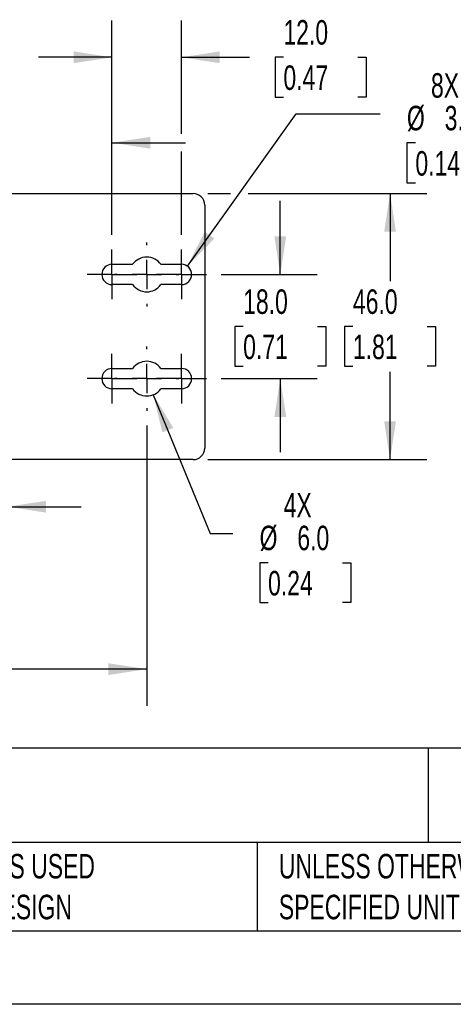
# Model space of a CAD drawing. Header units: millimetres. Extents: x 0 to 559, y 0 to 432.
# Tile 5 of 12: x 241 to 316, y 0 to 170. Entities that reach past the tile are written whole.
import ezdxf

# ---------------------------------------------------------------- set-up
doc = ezdxf.new("R2010")
doc.units = ezdxf.units.MM
doc.header["$LTSCALE"] = 2
doc.linetypes.add('CENTERX2', pattern=[20.32, 12.7, -2.54, 2.54, -2.54])
doc.layers.add('CENTER', color=40, linetype='CENTERX2')
doc.layers.add('DIMENSIONS', color=140, linetype='Continuous', lineweight=25)
doc.layers.add('TEXT', color=140, linetype='Continuous', lineweight=25)
doc.styles.add('SLDTEXTSTYLE0', font='TXT', dxfattribs={"width": 0.7})
doc.dimstyles.new('SLDDIMSTYLE0', dxfattribs={"dimtxt": 4.316016, "dimasz": 6.604, "dimexe": 0, "dimexo": 0.0625, "dimgap": 1.079004, "dimtad": 0, "dimtih": 1, "dimtoh": 1, "dimdec": 1, "dimrnd": 1e-09, "dimzin": 4, "dimdsep": 46, "dimtxsty": 'SLDTEXTSTYLE0', "dimsah": 1, "dimcen": 0.09, "dimadec": 0, "dimazin": 1, "dimtfac": 1, "dimtdec": 1, "dimtmove": 0, "dimatfit": 0, "dimfxl": 0, "dimfrac": 2, "dimtolj": 1, "dimtzin": 12, "dimarcsym": 0})
doc.dimstyles.new('SLDDIMSTYLE1', dxfattribs={"dimtxt": 4.316016, "dimasz": 6.604, "dimexe": 0, "dimexo": 0.0625, "dimgap": 1.079004, "dimtad": 0, "dimtih": 1, "dimtoh": 1, "dimdec": 1, "dimrnd": 1e-09, "dimzin": 4, "dimdsep": 46, "dimtxsty": 'SLDTEXTSTYLE0', "dimsah": 1, "dimcen": 0.09, "dimadec": 0, "dimazin": 1, "dimtfac": 1, "dimtdec": 1, "dimtofl": 0, "dimtmove": 0, "dimatfit": 3, "dimfxl": 0, "dimfrac": 2, "dimtolj": 1, "dimtzin": 12, "dimarcsym": 0})
doc.dimstyles.new('SLDDIMSTYLE3', dxfattribs={"dimtxt": 4.316016, "dimasz": 6.604, "dimexe": 0, "dimexo": 0.0625, "dimgap": 1.079004, "dimtad": 0, "dimtih": 1, "dimtoh": 1, "dimdec": 1, "dimrnd": 1e-09, "dimzin": 12, "dimdsep": 46, "dimtxsty": 'SLDTEXTSTYLE0', "dimsah": 1, "dimcen": 0.09, "dimadec": 0, "dimazin": 3, "dimtfac": 1, "dimtdec": 1, "dimtmove": 0, "dimatfit": 0, "dimfxl": 0, "dimfrac": 2, "dimtolj": 1, "dimtzin": 12, "dimarcsym": 0})
doc.dimstyles.new('SLDDIMSTYLE4', dxfattribs={"dimtxt": 4.316016, "dimasz": 6.604, "dimexe": 0, "dimexo": 0.0625, "dimgap": 1.079004, "dimtad": 0, "dimtih": 1, "dimtoh": 1, "dimdec": 1, "dimrnd": 1e-09, "dimzin": 4, "dimdsep": 46, "dimtxsty": 'SLDTEXTSTYLE0', "dimsah": 1, "dimcen": 0, "dimadec": 0, "dimazin": 1, "dimtfac": 1, "dimtdec": 1, "dimtofl": 0, "dimtmove": 0, "dimatfit": 3, "dimfxl": 0, "dimfrac": 2, "dimtolj": 1, "dimtzin": 12, "dimarcsym": 0})
doc.dimstyles.new('SLDDIMSTYLE5', dxfattribs={"dimtxt": 4.316016, "dimasz": 6.604, "dimexe": 0, "dimexo": 0.0625, "dimgap": 1.079004, "dimtad": 0, "dimtih": 1, "dimtoh": 1, "dimdec": 1, "dimrnd": 1e-09, "dimzin": 12, "dimdsep": 46, "dimtxsty": 'SLDTEXTSTYLE0', "dimsah": 1, "dimcen": 0, "dimadec": 0, "dimazin": 3, "dimtfac": 1, "dimtdec": 1, "dimtofl": 0, "dimtmove": 0, "dimatfit": 3, "dimfxl": 0, "dimfrac": 2, "dimtolj": 1, "dimtzin": 12, "dimarcsym": 0})

# ---------------------------------------------------------------- blocks, each defined once
blk = doc.blocks.new('_D_2')
at = {"layer": 'DIMENSIONS'}
for p, q in [((273.48, 140.12), (277.39, 140.12)), ((280.44, 140.12), (311.29, 140.12)), ((304.94, 140.12), (304.94, 124.94)), ((298.53, 117.12), (297.08, 117.12)), ((297.08, 117.12), (297.08, 110.26)), ((311.35, 117.12), (312.8, 117.12)), ((312.8, 117.12), (312.8, 110.26)), ((297.08, 110.26), (298.53, 110.26)), ((304.94, 94.12), (304.94, 109.29)), ((312.8, 110.26), (311.35, 110.26)), ((273.48, 94.12), (311.29, 94.12))]:
    blk.add_line(p, q, dxfattribs=at)
for points in [[(304.94, 140.12), (303.92, 133.51), (305.95, 133.51)], [(304.94, 94.12), (305.95, 100.72), (303.92, 100.72)]]:
    blk.add_solid(points, dxfattribs=at)
at = {"layer": 'DIMENSIONS', "char_height": 4.233, "attachment_point": 1, "style": 'SLDTEXTSTYLE0'}
for s, insert in [('46.0', (298.53, 123.54)), ('1.81', (298.53, 115.72))]:
    blk.add_mtext(s, dxfattribs=dict(at, insert=insert))
blk = doc.blocks.new('_D_3')
at = {"layer": 'DIMENSIONS'}
for p, q in [((285.99, 126.12), (285.99, 138.82)), ((275.77, 126.12), (292.34, 126.12)), ((279.58, 117.12), (278.13, 117.12)), ((278.13, 117.12), (278.13, 110.26)), ((292.4, 117.12), (293.85, 117.12)), ((293.85, 117.12), (293.85, 110.26)), ((278.13, 110.26), (279.58, 110.26)), ((293.85, 110.26), (292.4, 110.26)), ((275.77, 108.12), (292.34, 108.12)), ((285.99, 108.12), (285.99, 95.42))]:
    blk.add_line(p, q, dxfattribs=at)
for points in [[(285.99, 126.12), (287.01, 132.72), (284.97, 132.72)], [(285.99, 108.12), (284.97, 101.51), (287.01, 101.51)]]:
    blk.add_solid(points, dxfattribs=at)
at = {"layer": 'DIMENSIONS', "char_height": 4.233, "attachment_point": 1, "style": 'SLDTEXTSTYLE0'}
for s, insert in [('18.0', (279.58, 123.54)), ('0.71', (279.58, 115.72))]:
    blk.add_mtext(s, dxfattribs=dict(at, insert=insert))
blk = doc.blocks.new('_D_4')
at = {"layer": 'DIMENSIONS'}
for p, q in [((238.94, 141.76), (238.94, 155.23)), ((256.94, 132.95), (256.94, 155.23)), ((208.3, 148.88), (206.85, 148.88)), ((206.85, 148.88), (206.85, 142.02)), ((221.12, 148.88), (222.57, 148.88)), ((222.57, 148.88), (222.57, 142.02)), ((238.94, 148.88), (226.97, 148.88)), ((256.94, 148.88), (269.64, 148.88)), ((206.85, 142.02), (208.3, 142.02)), ((222.57, 142.02), (221.12, 142.02))]:
    blk.add_line(p, q, dxfattribs=at)
for points in [[(238.94, 148.88), (232.33, 149.89), (232.33, 147.86)], [(256.94, 148.88), (263.54, 147.86), (263.54, 149.89)]]:
    blk.add_solid(points, dxfattribs=at)
at = {"layer": 'DIMENSIONS', "char_height": 4.233, "attachment_point": 1, "style": 'SLDTEXTSTYLE0'}
for s, insert in [('18.0', (208.3, 155.3)), ('0.71', (208.3, 147.47))]:
    blk.add_mtext(s, dxfattribs=dict(at, insert=insert))
blk = doc.blocks.new('_D_6')
at = {"layer": 'DIMENSIONS'}
for p, q in [((256.94, 132.95), (256.94, 169.99)), ((268.94, 150.4), (268.94, 169.99)), ((256.94, 163.64), (244.24, 163.64)), ((268.94, 163.64), (280.68, 163.64)), ((286.53, 163.64), (285.08, 163.64)), ((285.08, 163.64), (285.08, 156.78)), ((299.35, 163.64), (300.8, 163.64)), ((300.8, 163.64), (300.8, 156.78)), ((285.08, 156.78), (286.53, 156.78)), ((300.8, 156.78), (299.35, 156.78)), ((268.94, 132.95), (268.94, 147.35))]:
    blk.add_line(p, q, dxfattribs=at)
for points in [[(256.94, 163.64), (250.33, 164.66), (250.33, 162.63)], [(268.94, 163.64), (275.54, 162.63), (275.54, 164.66)]]:
    blk.add_solid(points, dxfattribs=at)
at = {"layer": 'DIMENSIONS', "char_height": 4.233, "attachment_point": 1, "style": 'SLDTEXTSTYLE0'}
for s, insert in [('12.0', (286.53, 170.07)), ('0.47', (286.53, 162.24))]:
    blk.add_mtext(s, dxfattribs=dict(at, insert=insert))
blk = doc.blocks.new('_D_9')
at = {"layer": 'DIMENSIONS'}
for p, q in [((234.32, 99.53), (234.32, 79.64)), ((238.94, 92.58), (238.94, 79.64)), ((204.79, 85.99), (203.34, 85.99)), ((203.34, 85.99), (203.34, 79.13)), ((217.61, 85.99), (219.06, 85.99)), ((219.06, 85.99), (219.06, 79.13)), ((234.32, 85.99), (223.46, 85.99)), ((238.94, 85.99), (251.64, 85.99)), ((203.34, 79.13), (204.79, 79.13)), ((219.06, 79.13), (217.61, 79.13))]:
    blk.add_line(p, q, dxfattribs=at)
for points in [[(234.32, 85.99), (227.72, 87), (227.72, 84.97)], [(238.94, 85.99), (245.54, 84.97), (245.54, 87)]]:
    blk.add_solid(points, dxfattribs=at)
at = {"layer": 'DIMENSIONS', "char_height": 4.233, "attachment_point": 1, "style": 'SLDTEXTSTYLE0'}
for s, insert in [('4.6', (206.58, 92.41)), ('0.18', (204.79, 84.58))]:
    blk.add_mtext(s, dxfattribs=dict(at, insert=insert))
blk = doc.blocks.new('_D_11')
at = {"layer": 'DIMENSIONS'}
for p, q in [((72.94, 100.04), (72.94, 51.57)), ((262.94, 100.04), (262.94, 51.57)), ((72.94, 57.92), (155.68, 57.92)), ((161.53, 57.92), (160.08, 57.92)), ((160.08, 57.92), (160.08, 51.06)), ((174.35, 57.92), (175.8, 57.92)), ((175.8, 57.92), (175.8, 51.06)), ((262.94, 57.92), (180.2, 57.92)), ((160.08, 51.06), (161.53, 51.06)), ((175.8, 51.06), (174.35, 51.06))]:
    blk.add_line(p, q, dxfattribs=at)
for points in [[(72.94, 57.92), (79.54, 56.9), (79.54, 58.94)], [(262.94, 57.92), (256.33, 58.94), (256.33, 56.9)]]:
    blk.add_solid(points, dxfattribs=at)
at = {"layer": 'DIMENSIONS', "char_height": 4.233, "attachment_point": 1, "style": 'SLDTEXTSTYLE0'}
for s, insert in [('190.0', (159.73, 64.34)), ('7.48', (161.53, 56.52))]:
    blk.add_mtext(s, dxfattribs=dict(at, insert=insert))
blk = doc.blocks.new('_D_12')
at = {"layer": 'DIMENSIONS'}
for p, q in [((264.07, 105.34), (273.89, 81.34)), ((273.89, 81.34), (277.81, 81.34)), ((283.88, 76.29), (282.43, 76.29)), ((282.43, 76.29), (282.43, 69.43)), ((296.71, 76.29), (298.16, 76.29)), ((298.16, 76.29), (298.16, 69.43)), ((282.43, 69.43), (283.88, 69.43)), ((298.16, 69.43), (296.71, 69.43))]:
    blk.add_line(p, q, dxfattribs=at)
blk.add_solid([(264.07, 105.34), (265.63, 98.84), (267.52, 99.61)], dxfattribs=at)
at = {"layer": 'DIMENSIONS', "char_height": 4.233, "attachment_point": 1, "style": 'SLDTEXTSTYLE0'}
for s, insert in [('4X', (286.57, 88.36)), ('%%c', (282.42, 82.71)), ('6.0', (288.93, 82.71)), ('0.24', (283.88, 74.89))]:
    blk.add_mtext(s, dxfattribs=dict(at, insert=insert))
blk = doc.blocks.new('_D_13')
at = {"layer": 'DIMENSIONS'}
for p, q in [((269.95, 127.54), (288.73, 153.89)), ((288.73, 153.89), (303.24, 153.89)), ((309.31, 148.84), (307.86, 148.84)), ((307.86, 148.84), (307.86, 141.98)), ((322.14, 148.84), (323.59, 148.84)), ((323.59, 148.84), (323.59, 141.98)), ((307.86, 141.98), (309.31, 141.98)), ((323.59, 141.98), (322.14, 141.98))]:
    blk.add_line(p, q, dxfattribs=at)
blk.add_solid([(269.95, 127.54), (274.61, 132.33), (272.96, 133.51)], dxfattribs=at)
at = {"layer": 'DIMENSIONS', "char_height": 4.233, "attachment_point": 1, "style": 'SLDTEXTSTYLE0'}
for s, insert in [('8X', (312, 160.9)), ('%%c', (307.85, 155.26)), ('3.5', (314.36, 155.26)), ('0.14', (309.31, 147.43))]:
    blk.add_mtext(s, dxfattribs=dict(at, insert=insert))
blk = doc.blocks.new('SW_CENTERMARKSYMBOL_0')
at = {"layer": 'CENTER', "color": 0}
for p, q in [((0, 2.54), (0, 4.29)), ((0, 0), (0, 2.54)), ((-2.54, 0), (-4.29, 0)), ((0, 0), (-2.54, 0)), ((0, 0), (0, -2.54)), ((0, 0), (2.54, 0)), ((2.54, 0), (4.29, 0)), ((0, -2.54), (0, -4.29))]:
    blk.add_line(p, q, dxfattribs=at)
blk = doc.blocks.new('SW_CENTERMARKSYMBOL_1')
at = {"layer": 'CENTER', "color": 0}
for p, q in [((0, 5.08), (0, 5.54)), ((0, 0), (0, 2.54)), ((-5.08, 0), (-5.54, 0)), ((0, 0), (-2.54, 0)), ((0, 0), (0, -2.54)), ((0, 0), (2.54, 0)), ((5.08, 0), (5.54, 0)), ((0, -5.08), (0, -5.54))]:
    blk.add_line(p, q, dxfattribs=at)
blk = doc.blocks.new('SW_CENTERMARKSYMBOL_2')
at = {"layer": 'CENTER', "color": 0}
for p, q in [((0, 2.54), (0, 4.29)), ((0, 0), (0, 2.54)), ((-2.54, 0), (-4.29, 0)), ((0, 0), (-2.54, 0)), ((0, 0), (0, -2.54)), ((0, 0), (2.54, 0)), ((2.54, 0), (4.29, 0)), ((0, -2.54), (0, -4.29))]:
    blk.add_line(p, q, dxfattribs=at)
blk = doc.blocks.new('SW_CENTERMARKSYMBOL_3')
at = {"layer": 'CENTER', "color": 0}
for p, q in [((0, 2.54), (0, 4.29)), ((0, 0), (0, 2.54)), ((-2.54, 0), (-4.29, 0)), ((0, 0), (-2.54, 0)), ((0, 0), (0, -2.54)), ((0, 0), (2.54, 0)), ((2.54, 0), (4.29, 0)), ((0, -2.54), (0, -4.29))]:
    blk.add_line(p, q, dxfattribs=at)
blk = doc.blocks.new('SW_CENTERMARKSYMBOL_4')
at = {"layer": 'CENTER', "color": 0}
for p, q in [((0, 5.08), (0, 5.54)), ((0, 0), (0, 2.54)), ((-5.08, 0), (-5.54, 0)), ((0, 0), (-2.54, 0)), ((0, 0), (0, -2.54)), ((0, 0), (2.54, 0)), ((5.08, 0), (5.54, 0)), ((0, -5.08), (0, -5.54))]:
    blk.add_line(p, q, dxfattribs=at)
blk = doc.blocks.new('SW_CENTERMARKSYMBOL_5')
at = {"layer": 'CENTER', "color": 0}
for p, q in [((0, 2.54), (0, 4.29)), ((0, 0), (0, 2.54)), ((-2.54, 0), (-4.29, 0)), ((0, 0), (-2.54, 0)), ((0, 0), (0, -2.54)), ((0, 0), (2.54, 0)), ((2.54, 0), (4.29, 0)), ((0, -2.54), (0, -4.29))]:
    blk.add_line(p, q, dxfattribs=at)

msp = doc.modelspace()

# ---------------------------------------------------------------- linework, layer by layer
for p, q in [((238.94, 140.12), (270.94, 140.12)), ((272.94, 138.12), (272.94, 96.12)), ((256.94, 127.87), (260.5, 127.87)), ((265.38, 127.87), (268.94, 127.87)), ((260.5, 124.37), (256.94, 124.37)), ((268.94, 124.37), (265.38, 124.37)), ((256.94, 109.87), (260.5, 109.87)), ((265.38, 109.87), (268.94, 109.87)), ((260.5, 106.37), (256.94, 106.37)), ((268.94, 106.37), (265.38, 106.37)), ((270.94, 94.12), (237.94, 94.12))]:
    msp.add_line(p, q)
at = {"color": 7, "linetype": 'Continuous'}
msp.add_line((558.8, 0.01), (0, 0.01), dxfattribs=at)
for centre, radius, start, end in [((270.94, 138.12), 2, 360, 90), ((256.94, 126.12), 1.75, 90, 270), ((262.94, 126.12), 3, 35.6853, 144.3147), ((268.94, 126.12), 1.75, 270, 90), ((262.94, 126.12), 3, 215.6853, 324.3147), ((262.94, 108.12), 3, 35.6853, 144.3147), ((256.94, 108.12), 1.75, 90, 270), ((268.94, 108.12), 1.75, 270, 90), ((262.94, 108.12), 3, 215.6853, 324.3147), ((270.94, 96.12), 2, 270, 0)]:
    msp.add_arc(centre, radius, start, end)
at = {"layer": 'TEXT'}
for p, q in [((546.1, 44.25), (12.7, 44.25)), ((311.52, 44.25), (311.52, 27.94)), ((546.1, 27.94), (12.7, 27.94)), ((282, 27.94), (282, 12.7)), ((12.7, 12.7), (546.1, 12.7))]:
    msp.add_line(p, q, dxfattribs=at)

# ---------------------------------------------------------------- block references
at = {"layer": 'CENTER'}
for name, p in [('SW_CENTERMARKSYMBOL_1', (262.94, 126.12)), ('SW_CENTERMARKSYMBOL_0', (256.94, 126.12)), ('SW_CENTERMARKSYMBOL_2', (268.94, 126.12)), ('SW_CENTERMARKSYMBOL_3', (256.94, 108.12)), ('SW_CENTERMARKSYMBOL_4', (262.94, 108.12)), ('SW_CENTERMARKSYMBOL_5', (268.94, 108.12))]:
    msp.add_blockref(name, p, dxfattribs=at)

# ---------------------------------------------------------------- texts
at = {"layer": 'TEXT', "linetype": 'CENTERX2', "lineweight": 18, "attachment_point": 1, "style": 'SLDTEXTSTYLE0'}
for s, insert, char_height in [('STRIDE PRO INDUSTRIAL UNMANAGED+ ETHERNET SWITCH', (15.93, 40.43), 7.074), ('METRIC UNITS USED ^JFOR PART DESIGN', (213.71, 25.99), 4.2333), ('UNLESS OTHERWISE ^JSPECIFIED UNITS ARE:', (285.74, 25.99), 4.2333)]:
    msp.add_mtext(s, dxfattribs=dict(at, insert=insert, char_height=char_height))

# ---------------------------------------------------------------- dimensions: what is measured, and where the dimension line sits
at = {"layer": 'DIMENSIONS'}
for base, p1, p2, dimstyle, picture, middle in [((256.94, 163.64), (268.94, 130.41), (256.94, 130.41), 'SLDDIMSTYLE0', '_D_6', (292.94, 163.64)), ((238.94, 148.88), (256.94, 130.41), (238.94, 139.22), 'SLDDIMSTYLE0', '_D_4', (214.71, 148.88)), ((234.32, 85.99), (238.94, 95.12), (234.32, 102.07), 'SLDDIMSTYLE3', '_D_9', (211.2, 85.99))]:
    dim = msp.add_linear_dim(base=base, p1=p1, p2=p2, dimstyle=dimstyle, dxfattribs=at)
    dim.commit()
    dim.dimension.update_dxf_attribs({"geometry": picture, "text_midpoint": middle, "dimtype": 160})
for p1, p2, text, dimstyle, picture, middle in [((267.92, 124.69), (269.95, 127.54), '8X\\P<>', 'SLDDIMSTYLE5', '_D_13', (315.72, 151.66)), ((261.8, 110.89), (264.07, 105.34), '4X\\P<>', 'SLDDIMSTYLE4', '_D_12', (290.29, 79.11))]:
    dim = msp.add_diameter_dim_2p(p1=p1, p2=p2, text=text, dimstyle=dimstyle, dxfattribs=at)
    dim.commit()
    dim.dimension.update_dxf_attribs({"geometry": picture, "text_midpoint": middle, "dimtype": 163})
for base, p1, p2, angle, dimstyle, picture, middle in [((304.94, 94.12), (270.94, 140.12), (270.94, 94.12), 90, 'SLDDIMSTYLE1', '_D_2', (304.94, 117.12)), ((285.99, 108.12), (273.23, 126.12), (273.23, 108.12), 90, 'SLDDIMSTYLE0', '_D_3', (285.99, 117.12)), ((262.94, 57.92), (72.94, 102.58), (262.94, 102.58), 0, 'SLDDIMSTYLE1', '_D_11', (167.94, 57.92))]:
    dim = msp.add_linear_dim(base=base, p1=p1, p2=p2, angle=angle, dimstyle=dimstyle, dxfattribs=at)
    dim.commit()
    dim.dimension.update_dxf_attribs({"geometry": picture, "text_midpoint": middle, "dimtype": 160})

doc.saveas('drawing.dxf')
